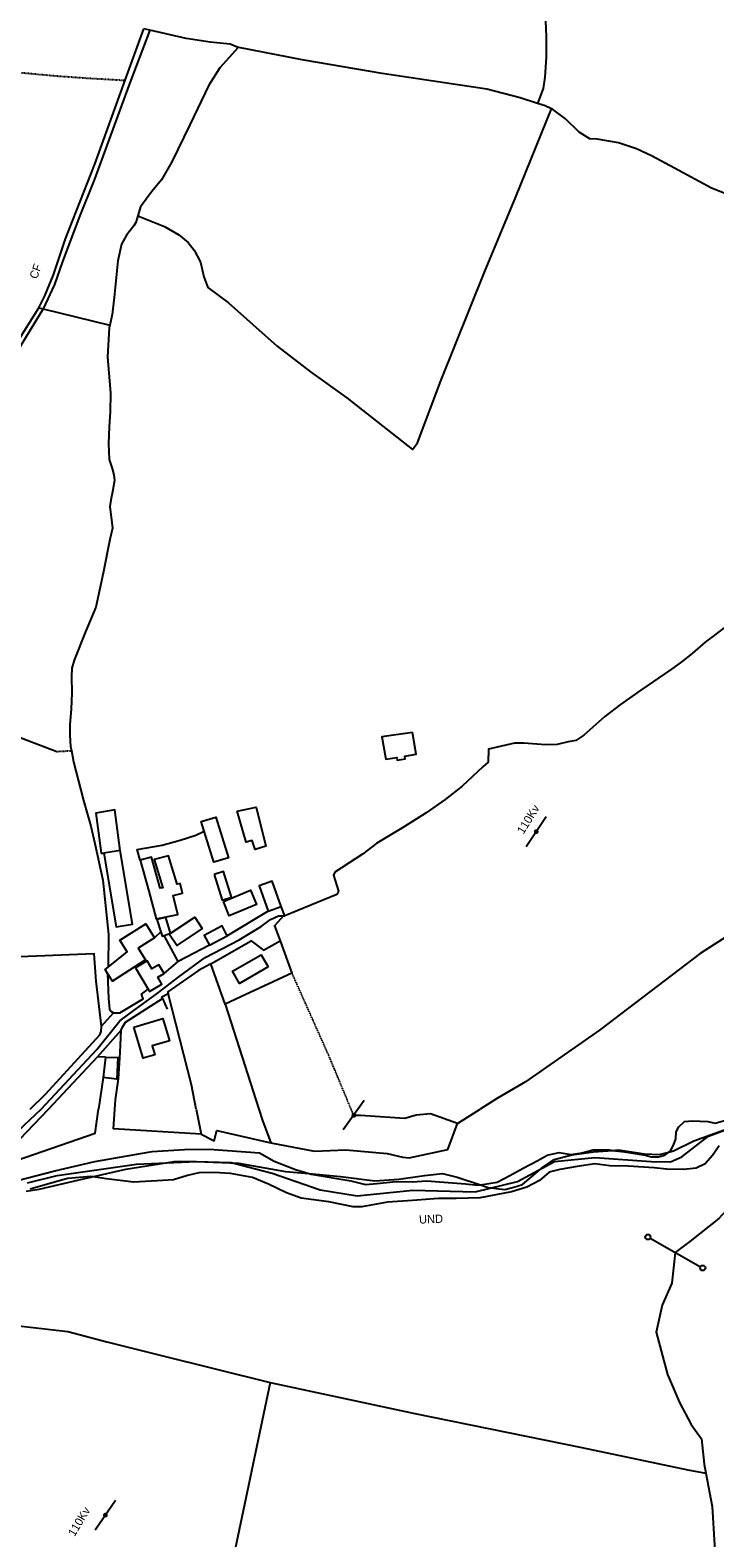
# Model space of a CAD drawing. Header units: metres. Extents: x 611948 to 1225781, y 656699 to 1316021.
# Tile 165 of 169: x 615053 to 615363, y 658349 to 659032. Entities that reach past the tile are written whole.
import ezdxf

# ---------------------------------------------------------------- set-up
doc = ezdxf.new("R2010")
doc.units = ezdxf.units.M
doc.linetypes.add('4696-B$0$PECK', pattern=[0.2, 0.1, -0.1])
doc.linetypes.add('4696-D$0$PECK', pattern=[0.2, 0.1, -0.1])
for name, color, linetype in [('4696-B$0$BLD_OTL_S', 253, 'Continuous'), ('4696-B$0$GEN_LIN_D', 253, 'Continuous'), ('4696-B$0$GEN_PCK_D', 253, '4696-B$0$PECK'), ('4696-B$0$POLE_SYMB', 253, 'Continuous'), ('4696-B$0$ROADS', 253, 'Continuous'), ('4696-B$0$ROADS_CTR', 253, 'Continuous'), ('4696-B$0$TOWNLAND', 253, 'Continuous'), ('4696-D$0$BDY_SYM', 253, 'Continuous'), ('4696-D$0$GEN_LIN_D', 253, 'Continuous'), ('4696-D$0$GEN_PCK_D', 253, '4696-D$0$PECK'), ('4696-D$0$POLE_SYMB', 253, 'Continuous'), ('4696-D$0$ROADS', 253, 'Continuous'), ('4696-D$0$ROADS_CTR', 253, 'Continuous'), ('4696-D$0$TOWNLAND', 253, 'Continuous'), ('4696-D$0$WATER_FTR', 253, 'Continuous')]:
    doc.layers.add(name, color=color, linetype=linetype)
doc.styles.add('4696-B$0$STANDARD', font='txt')
doc.styles.add('4696-D$0$STANDARD', font='txt')

# ---------------------------------------------------------------- blocks, each defined once
blk = doc.blocks.new('4696-D$0$36', base_point=(144.988486, 310.919762))
blk.add_line((140.875383, 310.92339), (149.050238, 310.92339))
at = {"const_width": 0.539928}
blk.add_lwpolyline([(144.673376, 310.923808, 1), (145.213304, 310.923808, 1)], format="xyb", close=True, dxfattribs=at)
blk = doc.blocks.new('4696-D$0$43', base_point=(147.36021, 308.857352))
blk.add_line((153.849537, 308.848253), (140.769785, 308.848253))
for centre in [(140.180307, 308.837153), (154.439015, 308.859353)]:
    blk.add_circle(centre, 0.589583)
blk = doc.blocks.new('4696-D')
at = {"layer": '4696-D$0$GEN_LIN_D', "flags": 128}
for points in [[(615051.432, 658509.837), (615064.887, 658513.06), (615100.832, 658518.225), (615128.021, 658519.523), (615143.697, 658519.031), (615162.358, 658514.236), (615184.153, 658506.614), (615200.832, 658503.955), (615226.052, 658506.533), (615254.301, 658505.768), (615273.559, 658510.361), (615290.358, 658519.433), (615308.649, 658521.287), (615334.158, 658519.474), (615342.86, 658519.313), (615348.017, 658521.649), (615360.103, 658530.915), (615386.371, 658540.745)], [(615034.763, 658515.942), (615060.948, 658543.177)], [(615034.763, 658515.942), (615082.123, 658532.355), (615083.667, 658543.177)], [(615130.217, 658531.777), (615090.388, 658534.268), (615091.068, 658543.176)], [(615127.935, 658543.176), (615130.217, 658531.777)], [(615156.304, 658543.176), (615157.978, 658537.962), (615161.79, 658527.885)], [(615246.319, 658536.706), (615256.546, 658543.176)], [(615161.79, 658527.885), (615181.534, 658524.197), (615195.692, 658524.723), (615214.442, 658523.111), (615221.616, 658521.444), (615224.44, 658521.138), (615241.999, 658524.949), (615246.319, 658536.706)], [(615246.319, 658536.706), (615234.046, 658541.035), (615227.604, 658540.376), (615222.434, 658538.922), (615202.392, 658540.299), (615199.307, 658540.353)], [(615130.217, 658531.777), (615136.083, 658528.845), (615137.192, 658533.456), (615161.79, 658527.885)], [(615369.661, 658498.881), (615364.761, 658493.59), (615351.655, 658483.302), (615344.976, 658478.286), (615343.541, 658464.297), (615339.097, 658454.417), (615336.41, 658442.225), (615341.536, 658423.067), (615346.991, 658410.271), (615352.223, 658400.28), (615356.986, 658393.858), (615358.126, 658382.385), (615358.899, 658378.272)], [(614987.248, 658353.324), (614985.848, 658357.422), (614983.019, 658364.799), (614974.118, 658385.532), (614970.914, 658393.562), (614970.444, 658396.143), (614971.246, 658397.929), (614973.086, 658400.213), (614980.602, 658403.427), (614991.275, 658410.702), (615001.705, 658418.752), (615017.115, 658432.119), (615025.225, 658439.952), (615032.803, 658446.767), (615069.772, 658442.522), (615087.441, 658437.843), (615111.516, 658431.766), (615161.462, 658419.322)], [(615161.462, 658419.322), (615144.928, 658341.15), (615140.195, 658320.396)], [(615161.462, 658419.322), (615227.073, 658405.321), (615302.691, 658389.86), (615350.704, 658379.882), (615358.899, 658378.272)], [(615358.899, 658378.272), (615361.724, 658363.246), (615362.794, 658345.662), (615362.7, 658337.515), (615359.785, 658327.617), (615360.925, 658316.145), (615356.967, 658304.222), (615348.772, 658277.17)]]:
    blk.add_lwpolyline(points, dxfattribs=at)
at = {"layer": '4696-D$0$GEN_PCK_D', "flags": 128}
blk.add_lwpolyline([(615199.307, 658540.353), (615198.131, 658543.176)], dxfattribs=at)
at = {"layer": '4696-D$0$ROADS', "flags": 128}
blk.add_lwpolyline([(615034.763, 658515.942), (615060.948, 658543.177)], dxfattribs=at)
at = {"layer": '4696-D$0$ROADS_CTR', "flags": 128}
blk.add_lwpolyline([(614982.45, 658474.195), (614989.445, 658483.274), (615002.897, 658491.87), (615015.148, 658503.015), (615029.65, 658516.409), (615049.861, 658535.887), (615057.596, 658543.177)], dxfattribs=at)
at = {"layer": '4696-D$0$TOWNLAND', "flags": 128}
for points in [[(615342.062, 658523.72), (615344.301, 658524.319), (615353.521, 658528.796), (615370.654, 658534.963), (615386.114, 658540.138), (615394.784, 658543.175)], [(615256.805, 658508.94), (615260.296, 658507.71), (615267.74, 658506.809), (615271.872, 658507.766), (615275.752, 658508.984), (615284.891, 658516.801), (615290.097, 658520.312), (615298.109, 658522.487), (615307.908, 658523.861), (615316.605, 658524.499)], [(615316.605, 658524.499), (615319.242, 658524.693), (615331.044, 658522.944), (615337.916, 658522.61), (615342.062, 658523.72)], [(615050.91, 658506.067), (615056.803, 658506.869), (615074.884, 658511.185), (615096.061, 658515.963), (615117.987, 658519.441), (615128.021, 658519.523), (615147.042, 658518.68), (615168.329, 658514.965), (615178.93, 658514.015)], [(615178.93, 658514.015), (615193.242, 658512.732), (615208.899, 658510.66), (615219.718, 658511.501), (615231.321, 658513.101), (615239.568, 658513.986), (615246.228, 658512.327), (615256.805, 658508.94)], [(615369.661, 658498.881), (615364.761, 658493.59), (615351.655, 658483.302), (615344.976, 658478.286), (615343.541, 658464.297), (615339.097, 658454.417), (615336.41, 658442.225), (615341.536, 658423.067), (615346.991, 658410.271), (615352.223, 658400.28), (615356.986, 658393.858), (615358.126, 658382.385), (615358.899, 658378.272)], [(615358.899, 658378.272), (615361.724, 658363.246), (615362.794, 658345.662), (615362.7, 658337.515), (615359.785, 658327.617), (615360.925, 658316.145), (615356.967, 658304.222), (615348.772, 658277.17)]]:
    blk.add_lwpolyline(points, dxfattribs=at)
at = {"layer": '4696-D$0$WATER_FTR', "flags": 128}
for points in [[(615051.432, 658509.837), (615064.887, 658513.06), (615100.832, 658518.225), (615128.021, 658519.523), (615143.697, 658519.031), (615162.358, 658514.236), (615184.153, 658506.614), (615200.832, 658503.955), (615226.052, 658506.533), (615254.301, 658505.768), (615273.559, 658510.361), (615290.358, 658519.433), (615308.649, 658521.287), (615334.158, 658519.474), (615342.86, 658519.313), (615348.017, 658521.649), (615360.103, 658530.915), (615386.371, 658540.745)], [(615364.903, 658526.521), (615361.855, 658522.16), (615358.655, 658518.415), (615354.506, 658516.495), (615348.933, 658515.885), (615341.093, 658515.923), (615335.503, 658516.626), (615323.682, 658517.345), (615315.453, 658517.488), (615308.523, 658518.38), (615300.529, 658517.233), (615292.787, 658515.824), (615287.879, 658514.623), (615283.44, 658510.842), (615277.728, 658507.854), (615270.744, 658505.66), (615256.551, 658503.077), (615245.742, 658502.75), (615237.766, 658502.631), (615225.918, 658501.808), (615214.585, 658500.975), (615202.972, 658498.862), (615199.038, 658498.931), (615187.964, 658501.172), (615175.552, 658502.798), (615168.81, 658505.241), (615160.726, 658509.208), (615153.431, 658512.159), (615143.49, 658514.028), (615135.873, 658514.419), (615129.096, 658514.379), (615123.963, 658513.113), (615117.594, 658511.233), (615110.261, 658510.667), (615099.428, 658510.066), (615087.301, 658511.618), (615080.193, 658512.698), (615069.708, 658511.739), (615066.845, 658511), (615052.625, 658506.873)], [(615342.062, 658523.72), (615342.849, 658524.334), (615344.233, 658526.881), (615345.228, 658529.786), (615345.468, 658532.907), (615346.615, 658535.195), (615349.251, 658537.548), (615352.849, 658537.826), (615359.825, 658537.627), (615363.096, 658536.771), (615367.395, 658538.075), (615370.442, 658539.573), (615375.141, 658540.272), (615383.529, 658543.175)], [(615001.77, 658488.332), (615009.162, 658492.709), (615020.593, 658499.199), (615027.08, 658502.431), (615035.12, 658506.15), (615047.553, 658511.079), (615063.829, 658515.169), (615081.912, 658519.486), (615096.619, 658522.06), (615107.97, 658523.921), (615122.651, 658524.952), (615133.713, 658525.017), (615156.578, 658523.334), (615163.203, 658519.617), (615172.913, 658515.847), (615178.93, 658514.015)], [(615256.805, 658508.94), (615264.392, 658510.143), (615270.103, 658513.131), (615276.075, 658516.372), (615282.824, 658519.856), (615286.984, 658522.356), (615292.407, 658523.548), (615297.794, 658522.683), (615302.692, 658523.369), (615307.863, 658524.823), (615315.064, 658524.698), (615316.605, 658524.499)], [(615316.605, 658524.499), (615321.993, 658523.806), (615331.486, 658522.355), (615334.132, 658521.597), (615337.49, 658521.616), (615340.32, 658522.359), (615342.062, 658523.72)], [(615178.93, 658514.015), (615180.077, 658513.666), (615198.034, 658510.781), (615204.694, 658509.121), (615209.846, 658509.547), (615218.607, 658510.424), (615225.808, 658510.299), (615232.503, 658510.697), (615240.209, 658510.049), (615249.972, 658509.364), (615255.621, 658508.752), (615256.805, 658508.94)]]:
    blk.add_lwpolyline(points, dxfattribs=at)
at = {"layer": '4696-D$0$BDY_SYM', "xscale": 2, "yscale": 2, "rotation": 150.4840000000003}
blk.add_blockref('4696-D$0$43', (615344.976, 658478.286), dxfattribs=at)
at = {"layer": '4696-D$0$POLE_SYMB', "xscale": 2, "yscale": 2}
for p, rotation in [((615199.307, 658540.353), 234.4020000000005), ((615086.813, 658359.368), 55.80400000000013)]:
    blk.add_blockref('4696-D$0$36', p, dxfattribs=dict(at, rotation=rotation))
at = {"layer": '4696-D$0$TOWNLAND', "xscale": 2, "yscale": 2, "rotation": 150.4840000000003}
blk.add_blockref('4696-D$0$43', (615344.976, 658478.286), dxfattribs=at)
at = {"layer": '4696-D$0$POLE_SYMB', "style": '4696-D$0$STANDARD'}
blk.add_text('110Kv', height=3.75, rotation=59.100012, dxfattribs=at).set_placement((615072.762, 658349.331))
at = {"layer": '4696-D$0$TOWNLAND', "style": '4696-D$0$STANDARD'}
blk.add_text('UND', height=3.75, rotation=2.2, dxfattribs=at).set_placement((615228.981, 658491.314))
blk = doc.blocks.new('4696-B$0$36', base_point=(144.988486, 310.919762))
blk.add_line((140.875383, 310.92339), (149.050238, 310.92339))
at = {"const_width": 0.539928}
blk.add_lwpolyline([(144.673376, 310.923808, 1), (145.213304, 310.923808, 1)], format="xyb", close=True, dxfattribs=at)
blk = doc.blocks.new('4696-B')
at = {"layer": '4696-B$0$BLD_OTL_S', "flags": 128}
for points in [[(615225.943, 658713.841), (615212.105, 658711.738), (615213.785, 658701.672), (615218.792, 658702.507), (615218.998, 658701.276), (615222.645, 658701.885), (615222.443, 658703.096), (615227.615, 658703.921), (615225.943, 658713.841)], [(615131.503, 658669.058), (615130.143, 658673.43), (615136.737, 658675.482), (615142.479, 658657.022), (615135.884, 658654.977), (615131.503, 658669.058)], [(615086.054, 658659.139), (615091.672, 658625.714), (615099.008, 658626.939), (615093.394, 658660.37)], [(615093.394, 658660.37), (615086.054, 658659.139)], [(615102.523, 658655.92), (615106.513, 658641.829), (615109.753, 658629.364), (615119.622, 658631.283), (615117.507, 658639.988), (615121.71, 658641.048), (615120.61, 658645.416), (615119.283, 658645.006), (615115.332, 658657.847), (615108.927, 658656.214), (615112.743, 658643.488), (615111.6, 658643.268), (615107.616, 658657.353), (615102.523, 658655.92)], [(615135.982, 658649.444), (615139.653, 658637.896), (615143.932, 658639.255), (615140.268, 658650.813), (615135.982, 658649.444)], [(615166.346, 658634.933), (615162.322, 658646.378), (615156.477, 658644.31), (615160.505, 658632.875)], [(615140.216, 658637.288), (615152.539, 658642.301), (615155.182, 658635.794), (615142.846, 658630.784), (615140.216, 658637.288)], [(615160.505, 658632.875), (615166.346, 658634.933)], [(615087.988, 658607.491), (615096.588, 658614.48), (615093.301, 658619.636), (615105.048, 658627.124), (615109.066, 658620.822)], [(615113.424, 658621.896), (615116.286, 658622.887), (615114.172, 658629.929), (615109.993, 658628.998), (615111.882, 658623.486)], [(615115.728, 658622.436), (615127.27, 658630.078), (615130.684, 658624.93), (615119.119, 658617.294), (615115.728, 658622.436)], [(615142.017, 658621.668), (615139.692, 658626.133), (615131.551, 658621.895), (615133.875, 658617.43)], [(615109.066, 658620.822), (615101.597, 658616.061), (615104.958, 658610.79), (615089.927, 658601.209), (615087.725, 658604.663)], [(615111.882, 658623.486), (615112.533, 658621.587), (615113.424, 658621.896)], [(615133.875, 658617.43), (615142.017, 658621.668)], [(615160.48, 658607.562), (615147.547, 658600.124), (615144.371, 658605.658), (615157.292, 658613.092), (615160.48, 658607.562)], [(615087.725, 658604.663), (615086.628, 658606.385), (615087.988, 658607.491)], [(615113.342, 658604.664), (615111.031, 658608.576), (615107.867, 658606.716), (615105.726, 658610.344), (615100.431, 658607.23), (615106.103, 658597.57)], [(615106.103, 658597.57), (615106.758, 658596.455), (615112.343, 658599.736), (615110.454, 658602.958), (615113.342, 658604.664)], [(615099.643, 658580.359), (615112.742, 658584.24), (615115.739, 658574.096), (615107.936, 658571.782), (615109.116, 658567.79), (615103.823, 658566.226), (615099.643, 658580.359)], [(615086.729, 658566.73), (615085.694, 658557.486)], [(615086.729, 658566.73), (615092.354, 658566.539), (615091.904, 658556.709), (615085.694, 658557.486)]]:
    blk.add_lwpolyline(points, dxfattribs=at)
at = {"layer": '4696-B$0$GEN_LIN_D', "flags": 128}
for points in [[(615290.918, 659139.598), (615288.899, 659125.7), (615287.314, 659113.315), (615286.137, 659100.076), (615284.914, 659082.106), (615284.67, 659073.262), (615285.329, 659057.861), (615286.074, 659043.335), (615286.263, 659036.002), (615286.56, 659029.046), (615286.467, 659019.586), (615285.856, 659010.601), (615285.204, 659005.472), (615282.595, 658998.664)], [(615432.753, 659052.572), (615431.652, 659023.036), (615431.24, 659006.47), (615431.134, 658994.396), (615431.635, 658985.583), (615432.828, 658978.044), (615433.311, 658972.59), (615414.751, 658964.331), (615404.12, 658959.771), (615390.119, 658952.578), (615387.905, 658951.986), (615384.287, 658952.205), (615378.759, 658953.461), (615361.419, 658960.31), (615344.73, 658969.426), (615334.291, 658974.953), (615327.436, 658978.143), (615319.359, 658980.785), (615309.706, 658982.487), (615306.336, 658982.716), (615301.479, 658985.744), (615295.252, 658991.698), (615289.467, 658996.055), (615288.935, 658996.284)], [(615106.943, 659031.828), (615097.313, 659006.781), (615081.827, 658964.436), (615075.087, 658947.475), (615067.372, 658927.113), (615063.714, 658916.63), (615058.608, 658905.669)], [(615095.699, 659009.179), (615104.15, 659032.475)], [(615106.943, 659031.828), (615104.15, 659032.475)], [(615146.926, 659024.092), (615143.252, 659025.517), (615134.257, 659026.376), (615123.361, 659028.025), (615106.943, 659031.828)], [(615146.926, 659024.092), (615138.615, 659014.778), (615133.598, 659006.974), (615125.032, 658989.064), (615116.79, 658972.287), (615112.162, 658964.126), (615107.784, 658958.837), (615102.736, 658951.779), (615101.439, 658947.826)], [(615282.595, 658998.664), (615274.686, 659001.271), (615259.592, 659005.106), (615212.252, 659012.29), (615175.905, 659018.451), (615147.301, 659023.947), (615146.926, 659024.092)], [(615056.654, 658906.147), (615059.339, 658911.508), (615063.288, 658921.009), (615068.689, 658937.29), (615081.921, 658971.202), (615095.699, 659009.179)], [(615101.439, 658947.826), (615113.595, 658942.871), (615119.975, 658939.161), (615124.228, 658935.735), (615126.99, 658932.245), (615129.837, 658926.767), (615131.365, 658920.114), (615133.187, 658915.339), (615142.567, 658908.399), (615164.681, 658888.813), (615179.738, 658877.139), (615196.166, 658865.398), (615225.912, 658841.909), (615228.269, 658844.996), (615238.765, 658873.067), (615258.564, 658922.191), (615272.78, 658956.393), (615288.935, 658996.284)], [(615288.935, 658996.284), (615286.045, 658997.526), (615282.595, 658998.664)], [(615101.439, 658947.826), (615100.549, 658944.717), (615099.618, 658943.185), (615096.311, 658939.062), (615093.996, 658934.98), (615092.328, 658927.444), (615090.674, 658910.825), (615089.761, 658903.071), (615088.783, 658898.296)], [(614953.566, 658749.073), (614960.13, 658758.205), (614987.602, 658799.569), (615017.193, 658843.76), (615042.839, 658884.176), (615056.654, 658906.147)], [(615058.608, 658905.669), (615043.027, 658880.118), (615024.484, 658851.081), (614999.66, 658811.821), (614966.405, 658763.118), (614955.993, 658748.091)], [(615056.654, 658906.147), (615058.608, 658905.669)], [(615058.608, 658905.669), (615088.783, 658898.296)], [(615088.783, 658898.296), (615088.527, 658897.046), (615087.718, 658883.947), (615089.044, 658867.455), (615088.908, 658858.988), (615088.45, 658852.249), (615088.153, 658844.647), (615088.461, 658837.444), (615089.883, 658833.274), (615090.626, 658830.444), (615090.862, 658827.841), (615089.962, 658822.701), (615089.333, 658819.936), (615088.747, 658816.179), (615089.917, 658806.274), (615088.768, 658801.124), (615085.809, 658785.943), (615082.364, 658770.491), (615077.626, 658759.09), (615072.562, 658746.555), (615071.598, 658742.906), (615071.39, 658739.04), (615071.579, 658731.707), (615071.271, 658724.352), (615070.575, 658717.355), (615070.658, 658712.506), (615070.999, 658707.419), (615071.35, 658705.54)], [(615369.611, 658763.016), (615358.636, 658754.649), (615352.757, 658749.545), (615347.7, 658745.596), (615343.356, 658742.424), (615329.45, 658732.995), (615320.147, 658726.501), (615313.166, 658720.977), (615303.571, 658712.604), (615299.94, 658710.209), (615296.484, 658709.564), (615291.558, 658708.358), (615286.212, 658708.254), (615276.352, 658708.952), (615272.249, 658708.901), (615260.422, 658706.156), (615260.299, 658700.303), (615257.899, 658698.209), (615248.444, 658689.468), (615240.739, 658683.416), (615232.16, 658677.45), (615221.863, 658670.912), (615209.73, 658663.675), (615203.224, 658658.669), (615190.756, 658650.546), (615190.193, 658649.153), (615192.37, 658641.906), (615191.688, 658640.383), (615168.065, 658630.799)], [(614955.993, 658748.091), (615022.317, 658721.279), (615064.812, 658705.177)], [(615071.35, 658705.54), (615072.291, 658700.506), (615076.9, 658682.91), (615080.131, 658671.353), (615081.962, 658663.467), (615085.535, 658646.823), (615088.194, 658622.273), (615087.988, 658607.491)], [(615146.402, 658678.139), (615155.032, 658680.001), (615159.522, 658662.275), (615154.607, 658660.822), (615153.314, 658664.872), (615150.484, 658664.129), (615146.402, 658678.139)], [(615093.394, 658660.37), (615090.989, 658678.807), (615082.348, 658677.193), (615084.862, 658659.134), (615086.054, 658659.139)], [(615102.523, 658655.92), (615101.199, 658660.716), (615112.431, 658662.813), (615120.673, 658665.032), (615127.673, 658667.197), (615131.503, 658669.058)], [(615415.917, 658651.823), (615356.368, 658613.61), (615310.693, 658578.934), (615277.1, 658555.599), (615264.526, 658548.224), (615256.546, 658543.176)], [(615160.505, 658632.875), (615142.017, 658621.668)], [(615168.065, 658630.799), (615166.346, 658634.933)], [(615168.065, 658630.799), (615167.349, 658630.508), (615166.053, 658629.226), (615163.449, 658626.128), (615165.956, 658619.346)], [(615111.882, 658623.486), (615109.066, 658620.822)], [(615119.735, 658610.12), (615113.424, 658621.896)], [(615133.875, 658617.43), (615119.735, 658610.12)], [(615134.554, 658608.974), (615152.77, 658619.458), (615158.426, 658615.22), (615165.956, 658619.346)], [(615165.956, 658619.346), (615171.327, 658604.815)], [(615084.981, 658580.795), (615082.62, 658601.1), (615081.593, 658613.498), (615025.529, 658611.188)], [(615087.725, 658604.663), (615088.214, 658593.237), (615088.664, 658588.528), (615089.203, 658587.556), (615090.477, 658586.863)], [(615113.342, 658604.664), (615119.735, 658610.12)], [(615134.554, 658608.974), (615128.972, 658605.991), (615115.077, 658596.314), (615115.271, 658595.546)], [(615141.04, 658590.741), (615134.554, 658608.974)], [(615171.327, 658604.815), (615148.144, 658594.118), (615141.04, 658590.741)], [(615090.477, 658586.863), (615091.848, 658586.798), (615093.339, 658586.861), (615103.895, 658593.161), (615103.183, 658595.245), (615106.103, 658597.57)], [(615093.961, 658578.885), (615094.524, 658580.277), (615095.919, 658582.577), (615112.634, 658593.246)], [(615112.634, 658593.246), (615112.354, 658593.98), (615115.271, 658595.546)], [(615112.634, 658593.246), (615114.703, 658588.482)], [(615127.935, 658543.176), (615125.72, 658554.235), (615115.271, 658595.546)], [(615141.04, 658590.741), (615156.304, 658543.176)], [(615084.981, 658580.795), (615090.477, 658586.863)], [(615052.639, 658543.177), (615059.547, 658549.97), (615084.158, 658576.778), (615084.839, 658578.3), (615084.981, 658580.795)], [(615083.152, 658566.854), (615093.961, 658578.885)], [(615091.068, 658543.176), (615091.387, 658547.371), (615092.704, 658556.953), (615093.522, 658568.788), (615093.961, 658578.885)], [(615060.948, 658543.177), (615083.152, 658566.854)], [(615086.729, 658566.73), (615083.152, 658566.854)], [(615085.694, 658557.486), (615083.667, 658543.177)]]:
    blk.add_lwpolyline(points, dxfattribs=at)
at = {"layer": '4696-B$0$GEN_PCK_D', "flags": 128}
for points in [[(615025.808, 659014.314), (615041.662, 659013.284), (615063.648, 659011.237), (615078.875, 659010.145), (615095.699, 659009.179)], [(615064.812, 658705.177), (615071.35, 658705.54)], [(615198.131, 658543.176), (615188.194, 658567.041), (615171.327, 658604.815)]]:
    blk.add_lwpolyline(points, dxfattribs=at)
at = {"layer": '4696-B$0$ROADS', "flags": 128}
for points in [[(615160.505, 658632.875), (615142.017, 658621.668)], [(615160.505, 658632.875), (615166.346, 658634.933)], [(615168.065, 658630.799), (615166.346, 658634.933)], [(615168.065, 658630.799), (615167.349, 658630.508), (615166.053, 658629.226), (615163.449, 658626.128), (615165.956, 658619.346)], [(615133.875, 658617.43), (615119.735, 658610.12)], [(615133.875, 658617.43), (615142.017, 658621.668)], [(615134.554, 658608.974), (615152.77, 658619.458), (615158.426, 658615.22), (615165.956, 658619.346)], [(615106.103, 658597.57), (615106.758, 658596.455), (615112.343, 658599.736), (615110.454, 658602.958), (615113.342, 658604.664)], [(615113.342, 658604.664), (615119.735, 658610.12)], [(615134.554, 658608.974), (615128.972, 658605.991), (615115.077, 658596.314), (615115.271, 658595.546)], [(615090.477, 658586.863), (615091.848, 658586.798), (615093.339, 658586.861), (615103.895, 658593.161), (615103.183, 658595.245), (615106.103, 658597.57)], [(615093.961, 658578.885), (615094.524, 658580.277), (615095.919, 658582.577), (615112.634, 658593.246)], [(615112.634, 658593.246), (615112.354, 658593.98), (615115.271, 658595.546)], [(615084.981, 658580.795), (615090.477, 658586.863)], [(615052.639, 658543.177), (615059.547, 658549.97), (615084.158, 658576.778), (615084.839, 658578.3), (615084.981, 658580.795)], [(615083.152, 658566.854), (615093.961, 658578.885)], [(615060.948, 658543.177), (615083.152, 658566.854)]]:
    blk.add_lwpolyline(points, dxfattribs=at)
at = {"layer": '4696-B$0$ROADS_CTR', "flags": 128}
blk.add_lwpolyline([(615057.596, 658543.177), (615082.812, 658570.188), (615093.369, 658583.183), (615100.223, 658588.28), (615110.179, 658595.525), (615119.97, 658603.083), (615131.981, 658611.836), (615147.44, 658619.937), (615157.281, 658625.922), (615161.611, 658629.108), (615165.251, 658630.807), (615168.065, 658630.799)], dxfattribs=at)
at = {"layer": '4696-B$0$TOWNLAND', "flags": 128}
for points in [[(615095.699, 659009.179), (615104.15, 659032.475)], [(615056.654, 658906.147), (615059.339, 658911.508), (615063.288, 658921.009), (615068.689, 658937.29), (615081.921, 658971.202), (615095.699, 659009.179)], [(614953.566, 658749.073), (614960.13, 658758.205), (614987.602, 658799.569), (615017.193, 658843.76), (615042.839, 658884.176), (615056.654, 658906.147)]]:
    blk.add_lwpolyline(points, dxfattribs=at)
at = {"layer": '4696-B$0$POLE_SYMB', "xscale": 2, "yscale": 2, "rotation": 56.52500000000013}
blk.add_blockref('4696-B$0$36', (615282.079, 658668.917), dxfattribs=at)
at = {"layer": '4696-B$0$POLE_SYMB', "style": '4696-B$0$STANDARD'}
blk.add_text('110Kv', height=3.75, rotation=58.100012, dxfattribs=at).set_placement((615276.225, 658667.469))
at = {"layer": '4696-B$0$TOWNLAND', "style": '4696-B$0$STANDARD'}
blk.add_text('CF', height=3.75, rotation=70.000015, dxfattribs=at).set_placement((615055.716, 658918.882))
blk = doc.blocks.new('OS Mapping')
for name in ['4696-B', '4696-D']:
    blk.add_blockref(name, (0, 0))

msp = doc.modelspace()

# ---------------------------------------------------------------- block references
msp.add_blockref('OS Mapping', (0, 0))

doc.saveas('drawing.dxf')
